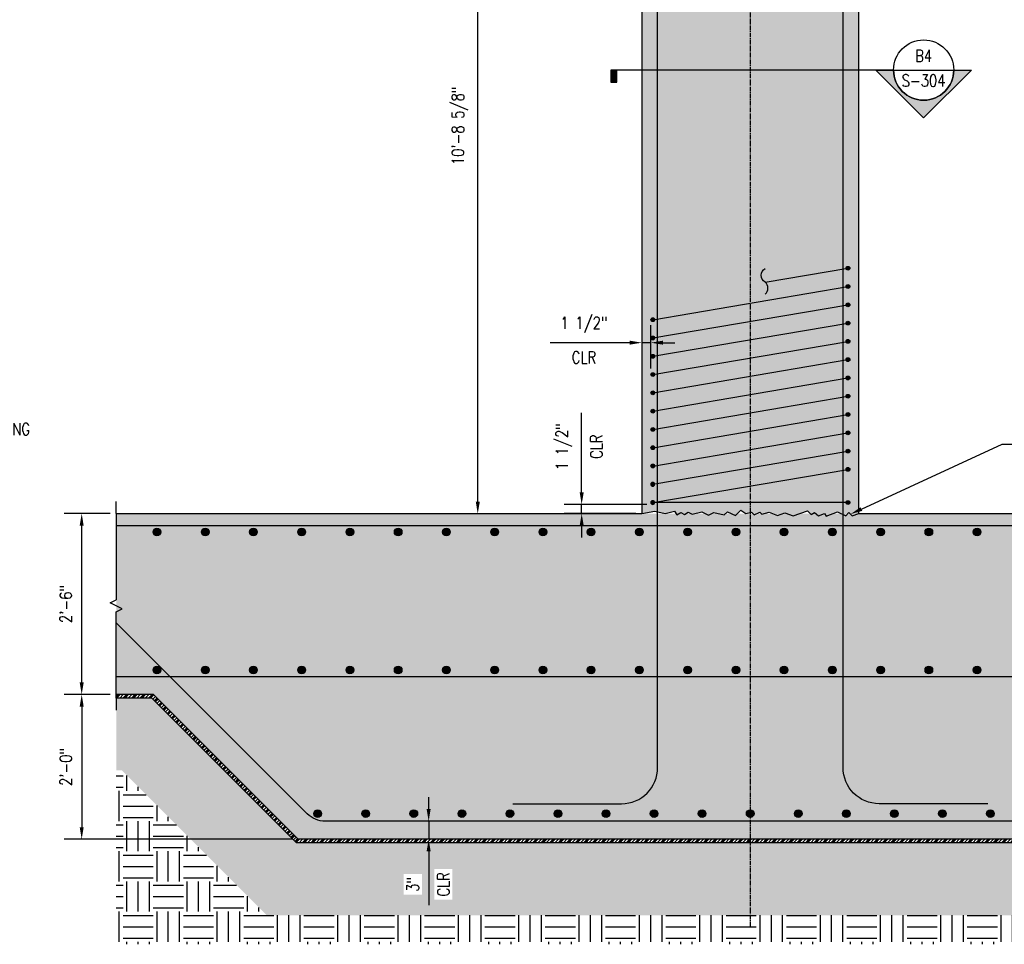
# Model space of a CAD drawing. Header units: inches. Extents: x -2185 to -513, y -77 to 231.
# Tile 6 of 12: x -1367 to -1204, y -77 to 76. Entities that reach past the tile are written whole.
import ezdxf
from ezdxf import colors
from ezdxf.entities.mleader import LeaderData, LeaderLine
from ezdxf.enums import TextEntityAlignment as Align
from ezdxf.math import Vec2, Vec3

# ---------------------------------------------------------------- set-up
doc = ezdxf.new("R2010")
doc.units = ezdxf.units.IN
doc.header["$MEASUREMENT"] = 0
doc.linetypes.add('CENTER2', pattern=[1.125, 0.75, -0.125, 0.125, -0.125])
for name, color, linetype in [('A-DETL', 3, 'Continuous'), ('A-DETL-GENF', 3, 'Continuous'), ('A-DETL-THIN', 1, 'Continuous'), ('A-DETL-WIDE', 5, 'Continuous'), ('A-FLOR', 5, 'Continuous'), ('A-WALL-PATT', 8, 'Continuous'), ('G-ANNO-SYMB', 2, 'Continuous'), ('S-ANNO-DIMS', 1, 'Continuous'), ('S-ANNO-NOTE', 2, 'Continuous'), ('S-COLS', 2, 'Continuous'), ('S-GRID', 1, 'CENTER2')]:
    doc.layers.add(name, color=color, linetype=linetype)
doc.styles.add('Annotative', font='romans.shx', dxfattribs={"width": 0.8, "height": 0.125})
doc.styles.add('Arial', font='romans.shx', dxfattribs={"width": 0.8})
doc.dimstyles.new('Annotative', dxfattribs={"dimscale": 0, "dimtxt": 0.125, "dimasz": 0.125, "dimexe": 0.18, "dimexo": 0.0625, "dimgap": 0.09, "dimtad": 1, "dimdec": 3, "dimzin": 3, "dimdsep": 46, "dimlunit": 4, "dimtxsty": 'Annotative', "dimcen": 0.09, "dimclrt": 2, "dimazin": 2, "dimtfac": 1, "dimtdec": 3, "dimtmove": 0, "dimatfit": 0, "dimfxl": 1, "dimtfill": 1, "dimfrac": 2, "dimtolj": 1, "dimtzin": 0, "dimarcsym": 0})
pattern_1 = [(50, (0, -5.7427), (7.172602, -0.627521), [0.75, -8.25]), (355, (0, -5.743), (-1.387513, 7.52192), [0.6, -6.6]), (100.45144, (0.598, -5.795), (5.78509, 6.8944), [0.6374, -7.01142]), (46.1842, (0, -3.743), (10.672413, -1.65519), [1.125, -12.375]), (96.6356, (0.889, -3.881), (9.34662, 9.741186), [0.9561, -10.51714]), (351.1842, (0, -3.743), (9.34662, 9.74119), [0.9, -9.9]), (21, (1, -4.2427), (5.96907, -4.02619), [0.75, -8.25]), (326, (1, -4.243), (2.433153, 7.2515), [0.6, -6.6]), (71.45144, (1.4974, -4.578), (8.402224, 3.22531), [0.6374, -7.01142]), (37.5, (0, -5.7427), (0.1215986, 3.3289385), [0, -6.52, 0, -6.7, 0, -6.625]), (7.5, (0, -5.7427), (2.630695, 3.944117), [0, -3.82, 0, -6.37, 0, -2.525]), (327.5, (-2.23, -5.7427), (5.3382244, -0.2255487), [0, -2.5, 0, -7.8, 0, -10.35]), (317.5, (-3.23, -5.7427), (5.831862, 1.00105), [0, -3.25, 0, -5.18, 0, -7.35])]

# ---------------------------------------------------------------- blocks, each defined once
blk = doc.blocks.new('Reinforcing Bar Section_USACE - __5-579027-INTERIOR COLUMN SECTION')
at = {"layer": 'A-DETL-GENF'}
blk.add_hatch(color=256, dxfattribs=at).paths.add_polyline_path([(-1208.96, 4.85), (-1208.83, 4.91), (-1208.75, 5.02), (-1208.72, 5.17), (-1208.75, 5.29), (-1208.83, 5.4), (-1208.96, 5.46), (-1209.1, 5.46), (-1209.22, 5.4), (-1209.31, 5.29), (-1209.34, 5.16), (-1209.31, 5.02), (-1209.22, 4.91), (-1209.1, 4.85)])
for radius, start, end in [(0.312, 0, 180), (0.313, 180, 360)]:
    blk.add_arc((-1209.03, 5.16), radius, start, end, dxfattribs=at)
blk = doc.blocks.new('Reinforcing Bar Section_USACE - __5-V7-INTERIOR COLUMN SECTION')
h = blk.add_hatch(color=256)
h.dxf.hatch_style = 1
h.paths.add_polyline_path([(-1177.2, 10.66, 1), (-1177.83, 10.66, 1)])
blk.add_circle((-1177.51, 10.66), 0.312)
blk = doc.blocks.new('_DotBlank')
at = {"color": 0, "linetype": 'ByBlock', "lineweight": -2}
blk.add_line((-0.5, 0), (-1, 0), dxfattribs=at)
blk.add_circle((0, 0), 0.5, dxfattribs=at)
blk = doc.blocks.new('*U12')
at = {"lineweight": -3}
blk.add_hatch(color=256, dxfattribs=at).paths.add_polyline_path([(-3.178, 0), (-3.241, 0), (-3.241, -0.125), (-3.178, -0.125)])
h = blk.add_hatch(color=256, dxfattribs=at)
edge = h.paths.add_edge_path()
edge.add_line((0.312, 0), (0.495, 0))
edge.add_line((0.495, 0), (0, -0.495))
edge.add_line((0, -0.495), (-0.495, 0))
edge.add_line((-0.495, 0), (-0.312, 0))
edge.add_arc((0, 0), 0.312, 180, 360)
at = {"linetype": 'Continuous', "lineweight": -3}
blk.add_line((-0.312, 0), (-3.241, 0), dxfattribs=at)
at = {"lineweight": -3}
for p, q in [((-0.495, 0), (0, -0.495)), ((-0.312, 0), (0.312, 0)), ((0, -0.495), (0.495, 0))]:
    blk.add_line(p, q, dxfattribs=at)
at = {"lineweight": -3, "flags": 128}
blk.add_lwpolyline([(-3.178, 0), (-3.241, 0), (-3.241, -0.125), (-3.178, -0.125), (-3.178, 0)], close=True, dxfattribs=at)
blk.add_lwpolyline([(0.312, 0), (0.495, 0), (0, -0.495), (-0.495, 0), (-0.312, 0, 1), (0.312, 0)], format="xyb", close=True, dxfattribs=at)
blk.add_lwpolyline([(0.312, -0.016), (0.312, -0.016)], dxfattribs=at)
blk.add_lwpolyline([(0.312, -0.016), (0.312, -0.016)], dxfattribs=at)
at = {"lineweight": -3}
blk.add_circle((0, 0), 0.312, dxfattribs=at)
at = {"linetype": 'Continuous', "lineweight": -3, "style": 'Arial'}
blk.add_attdef('X#', text='', height=0.0938, dxfattribs=at).set_placement((0, 0.047), align=Align.BOTTOM_CENTER)
blk.add_attdef('X-###', text='', height=0.0938, dxfattribs=at).set_placement((0, -0.047), align=Align.TOP_CENTER)
blk = doc.blocks.new('*D45')
at = {"layer": 'Defpoints', "color": 0, "transparency": 16777216}
for p in [(-1356.86, -5.37), (-1351.12, -5.37), (-1351.12, -35.37)]:
    blk.add_point(p, dxfattribs=at)
at = {"layer": 'S-ANNO-DIMS', "color": 0, "lineweight": -2, "transparency": 16777216}
for p, q in [((-1352.12, -5.37), (-1359.74, -5.37)), ((-1356.86, -33.37), (-1356.86, -7.37)), ((-1352.12, -35.37), (-1359.74, -35.37))]:
    blk.add_line(p, q, dxfattribs=at)
at = {"layer": 'S-ANNO-DIMS', "color": 0, "transparency": 16777216}
for points in [[(-1357.19, -7.37), (-1356.53, -7.37), (-1356.86, -5.37)], [(-1357.19, -33.37), (-1356.53, -33.37), (-1356.86, -35.37)]]:
    blk.add_solid(points, dxfattribs=at)
at = {"layer": 'S-ANNO-DIMS', "color": 2, "lineweight": -3, "transparency": 16777216, "insert": (-1359.49, -20.37), "char_height": 2, "attachment_point": 5, "rotation": 90, "style": 'Annotative', "bg_fill": 3, "box_fill_scale": 1.25, "bg_fill_color": 256, "bg_fill_true_color": 13158600, "bg_fill_transparency": 0}
blk.add_mtext('\\A1;2\'-6"', dxfattribs=at)
blk = doc.blocks.new('Reinforcing Bar Section_USACE - __10')
h = blk.add_hatch(color=256)
h.dxf.hatch_style = 1
h.paths.add_polyline_path([(0.635, 0, 1), (-0.635, 0, 1)])
blk.add_circle((0, 0), 0.635)
blk = doc.blocks.new('*U40')
at = {"layer": 'A-DETL-GENF', "lineweight": -3}
for p in [(0, 11.4375), (0, -11.4375)]:
    blk.add_blockref('Reinforcing Bar Section_USACE - __10', p, dxfattribs=at)
blk = doc.blocks.new('*U41')
at = {"color": 0, "linetype": 'ByBlock', "lineweight": -2, "transparency": 16777216}
for p in [(0, 0), (8, 0), (16, 0), (24, 0), (32, 0), (40, 0), (48, 0), (56, 0), (64, 0), (72, 0), (80, 0), (88, 0), (96, 0), (104, 0), (112, 0), (120, 0), (128, 0), (136, 0), (144, 0), (152, 0), (160, 0), (168, 0), (176, 0), (184, 0), (192, 0), (200, 0), (208, 0), (216, 0), (224, 0), (232, 0), (240, 0)]:
    blk.add_blockref('*U40', p, dxfattribs=at)
blk = doc.blocks.new('*U25')
for p, q in [((0.5, 1), (-0.5, -1)), ((1, 0), (0.5, 1)), ((-15.3, 0), (-17.3, 0)), ((-15.3, 0), (-1, 0)), ((-0.5, -1), (-1, 0)), ((15.3, 0), (1, 0)), ((15.3, 0), (17.3, 0))]:
    blk.add_line(p, q)
blk = doc.blocks.new('*D48')
at = {"layer": 'Defpoints', "color": 0, "transparency": 16777216}
for p in [(-1291.18, 123.21), (-1263.98, 123.21), (-1263.98, -5.41)]:
    blk.add_point(p, dxfattribs=at)
at = {"layer": 'S-ANNO-DIMS', "color": 0, "lineweight": -2, "transparency": 16777216}
for p, q in [((-1264.98, 123.21), (-1294.06, 123.21)), ((-1291.18, -3.41), (-1291.18, 121.21))]:
    blk.add_line(p, q, dxfattribs=at)
at = {"layer": 'S-ANNO-DIMS', "color": 0, "transparency": 16777216}
for points in [[(-1291.51, 121.21), (-1290.84, 121.21), (-1291.18, 123.21)], [(-1291.51, -3.41), (-1290.84, -3.41), (-1291.18, -5.41)]]:
    blk.add_solid(points, dxfattribs=at)
at = {"layer": 'S-ANNO-DIMS', "color": 2, "transparency": 16777216, "insert": (-1294.14, 58.9), "char_height": 2, "attachment_point": 5, "rotation": 90, "style": 'Annotative', "bg_fill": 3, "box_fill_scale": 1.25, "bg_fill_color": 256, "bg_fill_true_color": 13158600, "bg_fill_transparency": 0}
blk.add_mtext('\\A1;10\'-8 5/8"', dxfattribs=at)
blk = doc.blocks.new('*D57')
at = {"layer": 'Defpoints', "color": 0, "transparency": 16777216}
for p in [(-1351.12, -35.37), (-1356.86, -59.37), (-1320.98, -59.37)]:
    blk.add_point(p, dxfattribs=at)
at = {"layer": 'S-ANNO-DIMS', "color": 0, "lineweight": -2, "transparency": 16777216}
for p, q in [((-1352.12, -35.37), (-1359.74, -35.37)), ((-1356.86, -37.37), (-1356.86, -57.37)), ((-1321.98, -59.37), (-1359.74, -59.37))]:
    blk.add_line(p, q, dxfattribs=at)
at = {"layer": 'S-ANNO-DIMS', "color": 0, "transparency": 16777216}
for points in [[(-1357.19, -37.37), (-1356.53, -37.37), (-1356.86, -35.37)], [(-1357.19, -57.37), (-1356.53, -57.37), (-1356.86, -59.37)]]:
    blk.add_solid(points, dxfattribs=at)
at = {"layer": 'S-ANNO-DIMS', "color": 2, "transparency": 16777216, "insert": (-1359.49, -47.37), "char_height": 2, "attachment_point": 5, "rotation": 90, "style": 'Annotative', "bg_fill": 3, "box_fill_scale": 1.25, "bg_fill_color": 256, "bg_fill_true_color": 13158600, "bg_fill_transparency": 0}
blk.add_mtext('\\A1;2\'-0"', dxfattribs=at)
blk = doc.blocks.new('*D58')
at = {"layer": 'Defpoints', "color": 0, "transparency": 16777216}
for p in [(-1296.91, -56.37), (-1299.32, -59.37), (-1296.91, -59.37)]:
    blk.add_point(p, dxfattribs=at)
at = {"layer": 'S-ANNO-DIMS', "color": 0, "lineweight": -2, "transparency": 16777216}
for p, q in [((-1299.32, -54.37), (-1299.32, -52.37)), ((-1299.32, -56.37), (-1299.32, -59.37)), ((-1299.32, -61.37), (-1299.32, -70.29))]:
    blk.add_line(p, q, dxfattribs=at)
at = {"layer": 'S-ANNO-DIMS', "color": 0, "transparency": 16777216}
for points in [[(-1299.66, -54.37), (-1298.99, -54.37), (-1299.32, -56.37)], [(-1299.66, -61.37), (-1298.99, -61.37), (-1299.32, -59.37)]]:
    blk.add_solid(points, dxfattribs=at)
at = {"layer": 'S-ANNO-DIMS', "color": 2, "transparency": 16777216, "char_height": 2, "attachment_point": 5, "rotation": 90, "style": 'Annotative', "bg_fill": 3, "box_fill_scale": 1.25, "bg_fill_color": 256, "bg_fill_true_color": 13158600, "bg_fill_transparency": 0}
for s, insert in [('\\A1;3"', (-1301.95, -66.83)), ('\\A1;CLR', (-1296.88, -66.83))]:
    blk.add_mtext(s, dxfattribs=dict(at, insert=insert))
blk = doc.blocks.new('*D66')
at = {"layer": 'Defpoints', "color": 0, "transparency": 16777216}
for p in [(-1263.98, 22.95), (-1263.98, 17.66), (-1262.48, 17.66)]:
    blk.add_point(p, dxfattribs=at)
at = {"layer": 'S-ANNO-DIMS', "color": 0, "lineweight": -2, "transparency": 16777216}
for p, q in [((-1262.48, 18.66), (-1262.48, 25.83)), ((-1265.98, 22.95), (-1279.16, 22.95)), ((-1262.48, 22.95), (-1263.98, 22.95)), ((-1260.48, 22.95), (-1258.48, 22.95))]:
    blk.add_line(p, q, dxfattribs=at)
at = {"layer": 'S-ANNO-DIMS', "color": 0, "transparency": 16777216}
for points in [[(-1265.98, 23.28), (-1265.98, 22.62), (-1263.98, 22.95)], [(-1260.48, 23.28), (-1260.48, 22.62), (-1262.48, 22.95)]]:
    blk.add_solid(points, dxfattribs=at)
at = {"layer": 'S-ANNO-DIMS', "color": 2, "transparency": 16777216, "insert": (-1273.57, 25.91), "char_height": 2, "attachment_point": 5, "style": 'Annotative', "bg_fill": 3, "box_fill_scale": 1.25, "bg_fill_color": 256, "bg_fill_true_color": 13158600, "bg_fill_transparency": 0}
blk.add_mtext('\\A1;1 1/2"', dxfattribs=at)
at = {"layer": 'S-ANNO-DIMS', "color": 2, "transparency": 16777216, "insert": (-1273.57, 20.51), "char_height": 2, "attachment_point": 5, "style": 'Annotative', "bg_fill": 3, "box_fill_scale": 1.25, "bg_fill_color": 256, "bg_fill_true_color": 13158600, "bg_fill_transparency": 0}
blk.add_mtext('\\A1;CLR', dxfattribs=at)
blk = doc.blocks.new('*U30')
at = {"layer": 'A-DETL-GENF', "lineweight": -3}
blk.add_blockref('Reinforcing Bar Section_USACE - __10', (0, 0), dxfattribs=at)
blk = doc.blocks.new('*U31')
at = {"color": 0, "linetype": 'ByBlock', "lineweight": -2, "transparency": 16777216}
for p in [(0, 0), (7.96875, 0), (15.9375, 0), (23.90625, 0), (31.875, 0), (39.84375, 0), (47.8125, 0), (55.78125, 0), (63.75, 0), (71.71875, 0), (79.6875, 0), (87.65625, 0), (95.625, 0), (103.59375, 0), (111.5625, 0), (119.53125, 0), (127.5, 0), (135.46875, 0)]:
    blk.add_blockref('*U30', p, dxfattribs=at)
blk = doc.blocks.new('*D69')
at = {"layer": 'Defpoints', "color": 0, "transparency": 16777216}
for p in [(-1273.95, -3.87), (-1262.16, -3.87), (-1263.98, -5.37)]:
    blk.add_point(p, dxfattribs=at)
at = {"layer": 'S-ANNO-DIMS', "color": 0, "lineweight": -2, "transparency": 16777216}
for p, q in [((-1273.95, -1.87), (-1273.95, 11.32)), ((-1263.16, -3.87), (-1276.83, -3.87)), ((-1273.95, -5.37), (-1273.95, -3.87)), ((-1264.98, -5.37), (-1276.83, -5.37)), ((-1273.95, -7.37), (-1273.95, -9.37))]:
    blk.add_line(p, q, dxfattribs=at)
at = {"layer": 'S-ANNO-DIMS', "color": 0, "transparency": 16777216}
for points in [[(-1274.28, -1.87), (-1273.61, -1.87), (-1273.95, -3.87)], [(-1274.28, -7.37), (-1273.61, -7.37), (-1273.95, -5.37)]]:
    blk.add_solid(points, dxfattribs=at)
at = {"layer": 'S-ANNO-DIMS', "color": 2, "transparency": 16777216, "insert": (-1276.91, 5.72), "char_height": 2, "attachment_point": 5, "rotation": 90, "style": 'Annotative', "bg_fill": 3, "box_fill_scale": 1.25, "bg_fill_color": 256, "bg_fill_true_color": 13158600, "bg_fill_transparency": 0}
blk.add_mtext('\\A1;1 1/2"', dxfattribs=at)
at = {"layer": 'S-ANNO-DIMS', "color": 2, "transparency": 16777216, "insert": (-1271.51, 5.72), "char_height": 2, "attachment_point": 5, "rotation": 90, "style": 'Annotative', "bg_fill": 3, "box_fill_scale": 1.25, "bg_fill_color": 256, "bg_fill_true_color": 13158600, "bg_fill_transparency": 0}
blk.add_mtext('\\A1;CLR', dxfattribs=at)

msp = doc.modelspace()

# ---------------------------------------------------------------- hatches: boundary and pattern name
at = {"layer": 'A-DETL-THIN'}
h = msp.add_hatch(dxfattribs=at)
h.set_pattern_fill('PLASTI', color=256, scale=4, angle=45)
h.set_pattern_definition([(45, (0, -5.7427), (-0.7071068, 0.7071068), []), (45, (-0.0884, -5.6543), (-0.7071068, 0.7071068), []), (45, (-0.1768, -5.5659), (-0.7071068, 0.7071068), []), (45, (-0.4419, -5.3007), (-0.7071068, 0.7071068), [])])
h.paths.add_polyline_path([(-1098.679, -35.9582), (-1098.679, -35.3677), (-1146.9761, -35.3677), (-1170.9761, -59.3677), (-1320.9761, -59.3677), (-1344.9761, -35.3677), (-1351.1203, -35.3677), (-1351.1203, -35.9582), (-1345.2207, -35.9582), (-1321.2207, -59.9582), (-1170.7315, -59.9582), (-1146.7315, -35.9582)])
at = {"layer": 'A-WALL-PATT', "lineweight": -3}
h = msp.add_hatch(dxfattribs=at)
h.set_pattern_fill('AR-CONC', color=8, style=0)
h.set_pattern_definition(pattern_1)
h.paths.add_polyline_path([(-1161.9761, 168.1334), (-1185.9761, 167.6349), (-1227.9761, 123.2089), (-1227.9761, -5.3677), (-1229.1076, -5.7349), (-1229.6379, -5.2046), (-1230.1683, -5.7349), (-1231.5277, -5.101), (-1233.4071, -5.785), (-1233.6939, -5.3754), (-1234.6908, -5.7383), (-1235.3589, -5.1777), (-1235.8873, -5.5476), (-1236.5235, -4.9114), (-1238.8727, -5.7664), (-1240.2823, -5.2534), (-1241.4569, -5.6809), (-1242.8664, -5.1679), (-1244.0738, -5.4914), (-1244.4274, -5.1378), (-1245.3337, -5.5605), (-1245.7776, -5.1166), (-1246.7435, -5.3754), (-1247.5312, -4.8238), (-1248.4151, -5.7077), (-1249.7746, -5.0738), (-1250.3049, -5.6041), (-1252.0093, -5.2074), (-1252.9157, -5.63), (-1254.0485, -5.1017), (-1255.6156, -5.4924), (-1256.2651, -5.1174), (-1256.8795, -5.5476), (-1257.529, -5.1726), (-1258.1434, -5.6028), (-1258.5735, -4.9884), (-1260.1256, -5.3754), (-1261.8042, -4.9847), (-1263.9761, -5.3677), (-1263.9761, 123.2089), (-1305.9109, 165.1437), (-1329.9761, 164.6438), (-1341.8145, 176.4822), (-1351.3196, 176.2867), (-1351.7151, 188.7789), (-1350.7314, 189.3103), (-1352.7621, 190.2466), (-1351.7784, 190.7779), (-1351.984, 197.2728), (-1099.1377, 202.4725), (-1099.0038, 195.9605), (-1099.9933, 195.44), (-1097.9731, 194.4813), (-1098.9627, 193.9609), (-1098.7054, 181.4501), (-1150.1743, 180.3811)])
h.paths.add_polyline_path([(-1330.4287, 169.5801), (-1325.7362, 170.9407), (-1327.4999, 177.0235), (-1332.1923, 175.663)], flags=24)
h = msp.add_hatch(dxfattribs=at)
h.set_pattern_fill('AR-CONC', color=8, style=0)
h.set_pattern_definition(pattern_1)
h.paths.add_polyline_path([(-1098.679, -5.3677), (-1351.1203, -5.3677), (-1351.1203, -35.3677), (-1344.9761, -35.3677), (-1320.9761, -59.3677), (-1170.9761, -59.3677), (-1146.9761, -35.3677), (-1098.679, -35.3677)])
h = msp.add_hatch(dxfattribs=at)
h.set_pattern_fill('GRAVEL', color=8, scale=4, style=0)
h.set_pattern_definition([(228.012788, (2.88, -1.74267), (-32, -36), [0.538144, -53.276352]), (184.96974, (2.52, -2.14267), (48, 4), [0.923472, -91.423699]), (132.510447, (1.6, -2.22267), (40, -44), [0.651152, -64.46413]), (267.273689, (0.04, -3.22267), (4, 80), [0.840952, -83.254232]), (292.833654, (0, -4.06267), (-20, 48), [0.82462, -81.637493]), (357.273689, (0.32, -4.82267), (-80, 4), [0.840952, -83.254232]), (37.69424, (1.16, -4.86267), (-52, -40), [1.112116, -110.099394]), (72.255328, (2.04, -4.18267), (28, 88), [1.049952, -103.945286]), (121.429566, (2.36, -3.18267), (-32, 52), [0.8438, -83.536292]), (175.236358, (1.92, -2.46267), (44, -4), [0.963328, -47.20305]), (222.397438, (0.96, -2.38267), (-48, -44), [1.245792, -123.3335]), (138.814075, (4, -3.26267), (-28, 24), [0.425204, -42.095379]), (171.469234, (3.68, -2.98267), (52, -8), [0.808948, -80.086046]), (225, (2.88, -2.8627), (-4e-16, -4), [0.565684, -5.09117]), (203.19859, (2.6, -2.38267), (20, 8), [0.304632, -30.15846]), (291.80141, (2.32, -2.5027), (-4, 12), [0.430812, -21.109847]), (30.963757, (2.48, -2.90267), (12, 8), [0.699716, -22.624092]), (161.56505, (3.08, -2.5427), (8, -4), [0.505964, -12.143147]), (16.38954, (0, -2.50267), (40, 12), [0.7088, -70.171381]), (70.346176, (0.68, -2.30267), (-16, -44), [0.594644, -58.869631]), (293.19859, (3.08, -1.74267), (-8, 20), [0.60926, -29.853832]), (343.61046, (3.32, -2.30267), (-40, 12), [0.7088, -70.171381]), (339.443955, (0, -4.98267), (-20, 8), [0.68352, -33.492495]), (294.77514, (0.64, -5.22267), (-20, 44), [0.572712, -56.698572]), (66.80141, (3.12, -5.74267), (8, 20), [0.60926, -29.853832]), (17.354025, (3.36, -5.18267), (-52, -16), [0.670524, -66.381694]), (69.443955, (1.16, -5.74267), (-8, -20), [0.34176, -33.834255]), (101.30993, (2.88, -5.7427), (-4, 16), [0.20396, -20.192118]), (165.96376, (2.84, -5.5427), (12, -4), [0.82462, -15.667803]), (186.009006, (2.04, -5.34267), (40, 4), [0.7642, -75.655693]), (303.69007, (2.48, -3.2627), (-4, 8), [0.576888, -13.845317]), (353.157227, (2.8, -3.74267), (68, -8), [1.007176, -99.71025]), (60.945396, (3.8, -3.86267), (-16, -28), [0.411824, -40.770697]), (90, (4, -3.5027), (-4, 4), [0.24, -3.76]), (120.256437, (1.96, -5.22267), (16, -28), [0.555696, -55.01408]), (48.012788, (1.68, -4.74267), (32, 36), [1.076288, -52.738208]), (0, (2.4, -3.9427), (4, 4), [1.04, -2.96]), (325.304846, (3.44, -3.94267), (40, -28), [0.632456, -62.613097]), (254.054604, (3.96, -4.30267), (-4, -16), [0.582408, -28.538032]), (207.645975, (3.8, -4.86267), (-76, -40), [0.94826, -93.877897]), (175.426079, (2.96, -5.30267), (-52, 4), [1.003196, -99.316294])])
h.paths.add_polyline_path([(-1321.2207, -59.9582), (-1345.2207, -35.9582), (-1351.1203, -35.9582), (-1351.1203, -37.9582), (-1351.1203, -47.9582), (-1350.1913, -47.9582), (-1326.1913, -71.9582), (-1165.7609, -71.9582), (-1141.7609, -47.9582), (-1098.679, -47.9582), (-1098.679, -37.9582), (-1098.679, -35.9582), (-1146.7315, -35.9582), (-1170.7315, -59.9582)])
h = msp.add_hatch(dxfattribs=at)
h.set_pattern_fill('EARTH', color=8, scale=20, style=0)
h.set_pattern_definition([(0, (0, -5.7427), (5, 5), [5, -5]), (0, (0, -3.8677), (5, 5), [5, -5]), (0, (0, -1.9927), (5, 5), [5, -5]), (90, (0.625, -1.3677), (-5, 5), [5, -5]), (90, (2.5, -1.3677), (-5, 5), [5, -5]), (90, (4.375, -1.3677), (-5, 5), [5, -5])])
h.paths.add_polyline_path([(-1098.679, -76.7741), (-1098.679, -47.9582), (-1141.7609, -47.9582), (-1157.785, -63.9823), (-1156.8797, -64.471), (-1157.97, -64.1673), (-1165.7609, -71.9582), (-1326.1913, -71.9582), (-1350.1913, -47.9582), (-1351.1203, -47.9582), (-1351.1203, -76.7741)])

# ---------------------------------------------------------------- linework, layer by layer
at = {"layer": 'A-DETL', "lineweight": -3}
for p, q in [((-1243.5141, 32.9576), (-1229.7886, 35.2906)), ((-1262.1636, 26.7573), (-1229.7886, 32.2594)), ((-1262.1636, 23.7261), (-1229.7886, 29.2281)), ((-1262.1636, 20.6948), (-1229.7886, 26.1969)), ((-1262.1636, 17.6636), (-1229.7886, 23.1656)), ((-1262.1636, 14.6323), (-1229.7886, 20.1344)), ((-1262.1636, 11.6011), (-1229.7886, 17.1031)), ((-1262.1636, 8.5698), (-1229.7886, 14.0719)), ((-1262.1636, 5.5386), (-1229.7886, 11.0406)), ((-1262.1636, 2.5073), (-1229.7886, 8.0094)), ((-1262.1636, -0.5239), (-1229.7886, 4.946)), ((-1262.1636, -3.5552), (-1229.7886, 1.9147)), ((-1229.7886, -3.5552), (-1262.1636, -3.5552))]:
    msp.add_line(p, q, dxfattribs=at)
msp.add_lwpolyline([(-1243.5141, 30.9889, 0.44469329), (-1243.5141, 32.9889, -0.60352966), (-1243.5141, 35.2389)], format="xyb", dxfattribs=at)
msp.add_lwpolyline([(-1263.9761, -5.3677), (-1261.8042, -4.9847), (-1260.1256, -5.3754), (-1258.5735, -4.9884), (-1258.1434, -5.6028), (-1257.529, -5.1726), (-1256.8795, -5.5476), (-1256.2651, -5.1174), (-1255.6156, -5.4924), (-1254.0485, -5.1017), (-1252.9157, -5.63), (-1252.0093, -5.2074), (-1250.3049, -5.6041), (-1249.7746, -5.0738), (-1248.4151, -5.7077), (-1247.5312, -4.8238), (-1246.7435, -5.3754), (-1245.7776, -5.1166), (-1245.3337, -5.5605), (-1244.4274, -5.1378), (-1244.0738, -5.4914), (-1242.8664, -5.1679), (-1241.4569, -5.6809), (-1240.2823, -5.2534), (-1238.8727, -5.7664), (-1236.5235, -4.9114), (-1235.8873, -5.5476), (-1235.3589, -5.1777), (-1234.6908, -5.7383), (-1233.6939, -5.3754), (-1233.4071, -5.785), (-1231.5277, -5.101), (-1230.1683, -5.7349), (-1229.6379, -5.2046), (-1229.1076, -5.7349), (-1227.9761, -5.3677)], dxfattribs=at)
at = {"layer": 'A-DETL-WIDE', "lineweight": -3}
for points in [[(-1285.3498, -53.4707), (-1267.3511, -53.4707, 0.41421356), (-1261.3511, -47.4707), (-1261.3511, 189.7699, 0.37765426), (-1267.3032, 195.0134), (-1285.3032, 195.0134)], [(-1206.6024, -53.4707), (-1224.6011, -53.4707, -0.41421356), (-1230.6011, -47.4707), (-1230.6011, 190.647, -0.37765426), (-1224.649, 195.8906), (-1206.649, 195.8906)]]:
    msp.add_lwpolyline(points, format="xyb", dxfattribs=at)
at = {"layer": 'A-FLOR', "lineweight": -3}
msp.add_lwpolyline([(-1227.9761, -5.3677), (-1098.679, -5.3677)], dxfattribs=at)
at = {"layer": 'S-COLS', "lineweight": -3}
for p, q in [((-1263.9761, 123.2089), (-1263.9761, -5.3677)), ((-1227.9761, -5.3677), (-1227.9761, 123.2089))]:
    msp.add_line(p, q, dxfattribs=at)
at = {"layer": 'S-GRID', "lineweight": -3}
msp.add_line((-1245.9761, -73.7994), (-1245.9761, 224.6749), dxfattribs=at)

# ---------------------------------------------------------------- block references
msp.add_blockref('*U41', (-1344.3784, -19.8677))
at = {"layer": 'A-DETL-GENF', "lineweight": -3}
for name, p in [('Reinforcing Bar Section_USACE - __5-V7-INTERIOR COLUMN SECTION', (-52.2758, 24.6326)), ('Reinforcing Bar Section_USACE - __5-V7-INTERIOR COLUMN SECTION', (-52.2758, 21.6014)), ('Reinforcing Bar Section_USACE - __5-V7-INTERIOR COLUMN SECTION', (-52.2758, 18.5701)), ('Reinforcing Bar Section_USACE - __5-V7-INTERIOR COLUMN SECTION', (-84.6508, 16.0993)), ('Reinforcing Bar Section_USACE - __5-V7-INTERIOR COLUMN SECTION', (-52.2758, 15.5389)), ('Reinforcing Bar Section_USACE - __5-V7-INTERIOR COLUMN SECTION', (-84.6508, 13.068)), ('Reinforcing Bar Section_USACE - __5-V7-INTERIOR COLUMN SECTION', (-52.2758, 12.5076)), ('Reinforcing Bar Section_USACE - __5-V7-INTERIOR COLUMN SECTION', (-84.6508, 10.0368)), ('Reinforcing Bar Section_USACE - __5-V7-INTERIOR COLUMN SECTION', (-52.2758, 9.4764)), ('Reinforcing Bar Section_USACE - __5-V7-INTERIOR COLUMN SECTION', (-84.6508, 7.0055)), ('Reinforcing Bar Section_USACE - __5-V7-INTERIOR COLUMN SECTION', (-52.2758, 6.4451)), ('Reinforcing Bar Section_USACE - __5-V7-INTERIOR COLUMN SECTION', (-84.6508, 3.9743)), ('Reinforcing Bar Section_USACE - __5-V7-INTERIOR COLUMN SECTION', (-52.2758, 3.4139)), ('Reinforcing Bar Section_USACE - __5-V7-INTERIOR COLUMN SECTION', (-84.6508, 0.943)), ('Reinforcing Bar Section_USACE - __5-V7-INTERIOR COLUMN SECTION', (-52.2758, 0.3826)), ('Reinforcing Bar Section_USACE - __5-V7-INTERIOR COLUMN SECTION', (-84.6508, -2.0882)), ('Reinforcing Bar Section_USACE - __5-V7-INTERIOR COLUMN SECTION', (-52.2758, -2.6486)), ('Reinforcing Bar Section_USACE - __5-V7-INTERIOR COLUMN SECTION', (-84.6508, -5.1195)), ('Reinforcing Bar Section_USACE - __5-V7-INTERIOR COLUMN SECTION', (-52.2758, -5.6799)), ('Reinforcing Bar Section_USACE - __5-V7-INTERIOR COLUMN SECTION', (-84.6508, -8.1507)), ('Reinforcing Bar Section_USACE - __5-V7-INTERIOR COLUMN SECTION', (-52.2758, -8.7111)), ('Reinforcing Bar Section_USACE - __5-579027-INTERIOR COLUMN SECTION', (-53.1345, -5.6799)), ('Reinforcing Bar Section_USACE - __5-579027-INTERIOR COLUMN SECTION', (-53.1345, -8.7111)), ('Reinforcing Bar Section_USACE - __5-V7-INTERIOR COLUMN SECTION', (-52.2758, -14.2132))]:
    msp.add_blockref(name, p, dxfattribs=at)
at = {"layer": 'G-ANNO-SYMB', "lineweight": -3}
ref = msp.add_blockref('*U12', (-1217.2427, 68.1428), dxfattribs=dict(at, xscale=16, yscale=16, zscale=16))
ref.add_attrib('X-###', 'S-304', dxfattribs={"layer": '0', "color": 1, "linetype": 'Continuous', "lineweight": -2, "height": 2, "style": 'Arial', "width": 0.8}).set_placement((-1217.2427, 67.3928), align=Align.TOP_CENTER)
ref.add_attrib('X#', 'B4', dxfattribs={"layer": '0', "color": 1, "linetype": 'Continuous', "lineweight": -2, "height": 2, "style": 'Arial', "width": 0.8}).set_placement((-1217.2427, 68.8928), align=Align.BOTTOM_CENTER)

# ---------------------------------------------------------------- leaders
at = {"layer": 'S-ANNO-NOTE', "lineweight": -3}
ml = msp.add_multileader_mtext('Standard', dxfattribs=at)
ml.set_content('#10 VERT @ 8" OC', color=256, style='Annotative')
ml.set_leader_properties(color=1, linetype='ByLayer', lineweight=-1)
ml.build(insert=Vec2(0, 0))
ml.multileader.update_dxf_attribs({"text_right_attachment_type": 3, "dogleg_length": 0.125, "arrow_head_size": 2, "scale": 16})
ctx = ml.context
ctx.base_point, ctx.scale, ctx.char_height, ctx.arrow_head_size, ctx.landing_gap_size, ctx.plane_origin = Vec3(-1562.7988, 72.8922), 16, 2, 2, 1.44, Vec3(-1510.7017, 72.8042)
ctx.right_attachment = 3
notes = []
notes.append((ctx, [(0, (1, 1, 0), (-1533.7664, 72.5113), (-1, 0), 2, [(1, [(-1494.1088, 64.2515), (-1511.3584, 63.3285)], 0, [])])]))
ctx.mtext.insert, ctx.mtext.width, ctx.mtext.defined_height, ctx.mtext.flow_direction = Vec3(-1561.3588, 74.2255), 36.61582, 4.6939, 5
ml = msp.add_multileader_mtext('Standard', dxfattribs=at)
ml.set_content('#7 HORIZ @ 10" OC', color=256, style='Annotative')
ml.set_leader_properties(color=1, linetype='ByLayer', lineweight=-1)
ml.set_arrow_properties(name='DOTBLANK')
ml.build(insert=Vec2(0, 0))
ml.multileader.update_dxf_attribs({"text_right_attachment_type": 3, "dogleg_length": 0.125, "arrow_head_size": 2, "scale": 16})
ctx = ml.context
ctx.base_point, ctx.scale, ctx.char_height, ctx.arrow_head_size, ctx.landing_gap_size, ctx.plane_origin = Vec3(-1562.7988, 59.7849), 16, 2, 2, 1.44, Vec3(-1510.7017, 53.0772)
ctx.right_attachment = 3
notes.append((ctx, [(0, (1, 1, 0), (-1532.3188, 59.4039), (-1, 0), 2, [(1, [(-1494.8934, 49.9448), (-1510.2684, 49.9445)], 0, [])])]))
ctx.mtext.insert, ctx.mtext.width, ctx.mtext.flow_direction = Vec3(-1561.3588, 61.1182), 55.443737, 5
ml = msp.add_multileader_mtext('Standard', dxfattribs=at)
ml.set_content('\\pxt3.2,6.4,9.6,12.8,16,19.2,22.4,25.6,28.8,32,35.2,38.4,41.6,44.8,48,51.2,54.4,57.6,60.8,64,67.2,70.4,73.6,76.8,80,83.2,86.4,89.6,92.8,96,99.2,102.4;{\\C256;SEE PLAN S-102 FOR FLOOR SLAB REINFORCING }', color=256, style='Annotative')
ml.set_leader_properties(color=1, linetype='ByLayer', lineweight=-1)
ml.build(insert=Vec2(0, 0))
ml.multileader.update_dxf_attribs({"text_right_attachment_type": 3, "dogleg_length": 0.125, "arrow_head_size": 2, "scale": 16})
ctx = ml.context
ctx.base_point, ctx.scale, ctx.char_height, ctx.arrow_head_size, ctx.landing_gap_size, ctx.plane_origin = Vec3(-1420.2038, 8.635), 16, 2, 2, 1.44, Vec3(-1439.5526, -5.5758)
ctx.right_attachment = 3
notes.append((ctx, [(0, (1, 1, 0), (-1422.2038, 8.635), (1, 0), 2, [(1, [(-1441.7053, -32.3677), (-1441.5113, -7.3677)], 0, [])])]))
ctx.mtext.insert, ctx.mtext.width, ctx.mtext.defined_height, ctx.mtext.flow_direction = Vec3(-1418.7638, 9.635), 34.61305, 4.6939, 5
ml = msp.add_multileader_mtext('Standard', dxfattribs=at)
ml.set_content('\\pxt3.2,6.4,9.6,12.8,16,19.2,22.4,25.6,28.8,32,35.2,38.4,41.6,44.8,48,51.2,54.4,57.6,60.8,64,67.2,70.4,73.6,76.8,80,83.2,86.4,89.6,92.8,96,99.2,102.4;{\\C256;CONSTRUCTION JOINT}', color=256, style='Annotative')
ml.set_leader_properties(color=1, linetype='ByLayer', lineweight=-1)
ml.build(insert=Vec2(0, 0))
ml.multileader.update_dxf_attribs({"text_right_attachment_type": 3, "dogleg_length": 0.125, "arrow_head_size": 2, "scale": 16})
ctx = ml.context
ctx.base_point, ctx.scale, ctx.char_height, ctx.arrow_head_size, ctx.landing_gap_size, ctx.plane_origin = Vec3(-1202.2144, 6.1519), 16, 2, 2, 1.44, Vec3(-1233.9258, -0.5864)
ctx.right_attachment = 3
notes.append((ctx, [(0, (1, 1, 0), (-1204.2144, 6.1519), (1, 0), 2, [(0, [(-1229.3728, -5.4697)], 0, [])])]))
ctx.mtext.insert, ctx.mtext.width, ctx.mtext.defined_height, ctx.mtext.flow_direction = Vec3(-1200.7744, 7.1519), 27.369518, 4.6939, 5
ml = msp.add_multileader_mtext('Standard', dxfattribs=at)
ml.set_content('\\pxt3.2,6.4,9.6,12.8,16,19.2,22.4,25.6,28.8,32,35.2,38.4,41.6,44.8,48,51.2,54.4,57.6,60.8,64,67.2,70.4,73.6,76.8,80,83.2,86.4,89.6,92.8,96,99.2,102.4;{\\C256;STANDARD 90 DEGREE HOOK}', color=256, style='Annotative')
ml.set_leader_properties(color=1, linetype='ByLayer', lineweight=-1)
ml.build(insert=Vec2(0, 0))
ml.multileader.update_dxf_attribs({"text_right_attachment_type": 3, "dogleg_length": 0.125, "arrow_head_size": 2, "scale": 16})
ctx = ml.context
ctx.base_point, ctx.scale, ctx.char_height, ctx.arrow_head_size, ctx.landing_gap_size, ctx.plane_origin = Vec3(-1480.7979, -51.6316), 16, 2, 2, 1.44, Vec3(-1511.9682, 1.6311)
ctx.right_attachment = 3
notes.append((ctx, [(0, (1, 1, 0), (-1482.7979, -51.6316), (1, 0), 2, [(1, [(-1511.2059, -21.4397), (-1488.1088, -31.455)], 0, [])])]))
ctx.mtext.insert, ctx.mtext.width, ctx.mtext.defined_height, ctx.mtext.flow_direction = Vec3(-1479.3579, -50.6316), 19.445359, 4.6939, 5
for ctx, leaders in notes:
    for number, flags, end, landing, length, lines in leaders:
        leader = LeaderData()
        leader.index, (leader.has_last_leader_line, leader.has_dogleg_vector, leader.attachment_direction) = number, flags
        leader.last_leader_point, leader.dogleg_vector, leader.dogleg_length = Vec3(end), Vec3(landing), length
        for number, points, colour, breaks in lines:
            line = LeaderLine()
            line.index, line.vertices, line.color, line.breaks = number, Vec3.list(points), colors.encode_raw_color(colour), breaks
            leader.lines.append(line)
        ctx.leaders.append(leader)

# ---------------------------------------------------------------- next in the draw order: dimensions: what is measured, and where the dimension line sits
at = {"layer": 'S-ANNO-DIMS', "lineweight": -3}
dim = msp.add_linear_dim(base=(-1356.859, -5.3677), p1=(-1351.1203, -35.3677), p2=(-1351.1203, -5.3677), angle=90, dimstyle='Annotative', override={"dimpost": '\\X'}, dxfattribs=at)
dim.commit()
dim.dimension.update_dxf_attribs({"geometry": '*D45', "text_midpoint": (-1359.4895, -20.3677)})

# ---------------------------------------------------------------- next in the draw order: linework, layer by layer
at = {"layer": 'A-DETL-THIN'}
msp.add_lwpolyline([(-1098.679, -35.9582), (-1146.7315, -35.9582), (-1170.7315, -59.9582), (-1321.2207, -59.9582), (-1345.2207, -35.9582), (-1351.1203, -35.9582)], dxfattribs=at)
at = {"layer": 'A-DETL-WIDE', "lineweight": -3}
msp.add_line((-1351.1203, -32.3677), (-1098.5989, -32.3677), dxfattribs=at)
msp.add_lwpolyline([(-1351.1203, -7.3677), (-1098.679, -7.3677)], dxfattribs=at)
at = {"layer": 'A-FLOR', "lineweight": -3}
for points in [[(-1351.1203, -5.3677), (-1263.9761, -5.3677)], [(-1098.679, -35.3677), (-1146.9761, -35.3677), (-1170.9761, -59.3677), (-1320.9761, -59.3677), (-1344.9761, -35.3677), (-1351.1203, -35.3677)]]:
    msp.add_lwpolyline(points, dxfattribs=at)

# ---------------------------------------------------------------- next in the draw order: block references
at = {"layer": 'A-DETL-THIN', "rotation": 270}
msp.add_blockref('*U25', (-1351.1203, -20.663), dxfattribs=at)

# ---------------------------------------------------------------- next in the draw order: leaders
at = {"layer": 'S-ANNO-NOTE', "lineweight": -3}
ml = msp.add_multileader_mtext('Standard', dxfattribs=at)
ml.set_content('\\pxt3.2,6.4,9.6,12.8,16,19.2,22.4,25.6,28.8,32,35.2,38.4,41.6,44.8,48,51.2,54.4,57.6,60.8,64,67.2,70.4,73.6,76.8,80,83.2,86.4,89.6,92.8,96,99.2,102.4;{\\C256;SLOPE }', color=256, style='Annotative')
ml.set_leader_properties(color=1, linetype='ByLayer', lineweight=-1)
ml.build(insert=Vec2(0, 0))
ml.multileader.update_dxf_attribs({"text_right_attachment_type": 3, "dogleg_length": 0.125, "arrow_head_size": 2, "scale": 16})
ctx = ml.context
ctx.base_point, ctx.scale, ctx.char_height, ctx.arrow_head_size, ctx.landing_gap_size, ctx.plane_origin = Vec3(-1522.1135, -12.2831), 16, 2, 2, 1.44, Vec3(-1544.8877, -25.9902)
ctx.right_attachment = 3
notes = []
notes.append((ctx, [(0, (1, 1, 0), (-1525.5424, -12.2831), (1, 0), 3.4289, [(0, [(-1529.5451, -12.2403)], 0, [])])]))
ctx.mtext.insert, ctx.mtext.width, ctx.mtext.defined_height, ctx.mtext.flow_direction = Vec3(-1520.6735, -11.2831), 34.61305, 4.6939, 5
for ctx, leaders in notes:
    for number, flags, end, landing, length, lines in leaders:
        leader = LeaderData()
        leader.index, (leader.has_last_leader_line, leader.has_dogleg_vector, leader.attachment_direction) = number, flags
        leader.last_leader_point, leader.dogleg_vector, leader.dogleg_length = Vec3(end), Vec3(landing), length
        for number, points, colour, breaks in lines:
            line = LeaderLine()
            line.index, line.vertices, line.color, line.breaks = number, Vec3.list(points), colors.encode_raw_color(colour), breaks
            leader.lines.append(line)
        ctx.leaders.append(leader)

# ---------------------------------------------------------------- next in the draw order: dimensions: what is measured, and where the dimension line sits
at = {"layer": 'S-ANNO-DIMS'}
for base, p1, p2, override, picture, middle in [((-1291.176, 123.2089), (-1263.9761, -5.4058), (-1263.9761, 123.2089), {"dimpost": '\\X', "dimse1": 1}, '*D48', (-1294.1398, 58.9016)), ((-1356.859, -59.3677), (-1351.1203, -35.3677), (-1320.9761, -59.3677), {"dimpost": '\\X'}, '*D57', (-1359.4895, -47.3677))]:
    dim = msp.add_linear_dim(base=base, p1=p1, p2=p2, angle=90, dimstyle='Annotative', override=override, dxfattribs=at)
    dim.commit()
    dim.dimension.update_dxf_attribs({"geometry": picture, "text_midpoint": middle})
dim = msp.add_linear_dim(base=(-1299.323, -59.3677), p1=(-1296.9061, -56.368), p2=(-1296.9061, -59.3677), angle=90, text='<>\\XCLR', dimstyle='Annotative', override={"dimpost": '\\X', "dimse1": 1, "dimse2": 1}, dxfattribs=at)
dim.commit()
dim.dimension.update_dxf_attribs({"geometry": '*D58', "text_midpoint": (-1299.323, -66.8267)})

# ---------------------------------------------------------------- next in the draw order: linework, layer by layer
at = {"layer": 'A-DETL-WIDE', "lineweight": -3}
msp.add_lwpolyline([(-1101.1428, -9.6127), (-1125.1926, -9.6127, 0.19891237), (-1128.1978, -10.8575), (-1172.4635, -55.1232, -0.19891237), (-1175.4687, -56.368), (-1316.462, -56.368, -0.19891237), (-1319.4672, -55.1232), (-1351.1203, -23.4701)], format="xyb", dxfattribs=at)

# ---------------------------------------------------------------- next in the draw order: block references
msp.add_blockref('*U31', (-1317.7211, -55.1057))

# ---------------------------------------------------------------- next in the draw order: dimensions: what is measured, and where the dimension line sits
at = {"layer": 'S-ANNO-DIMS'}
dim = msp.add_aligned_dim(p1=(-1262.4761, 17.6636), p2=(-1263.9761, 17.6636), distance=-5.2875, text='<>\\XCLR', dimstyle='Annotative', override={"dimpost": '\\X', "dimse2": 1}, dxfattribs=at)
dim.commit()
dim.dimension.update_dxf_attribs({"geometry": '*D66', "text_midpoint": (-1273.5685, 22.951)})

# ---------------------------------------------------------------- next in the draw order: dimensions: what is measured, and where the dimension line sits
dim = msp.add_linear_dim(base=(-1273.9472, -3.8677), p1=(-1263.9761, -5.3677), p2=(-1262.1636, -3.8677), angle=90, text='<>\\XCLR', dimstyle='Annotative', override={"dimpost": '\\X'}, dxfattribs=at)
dim.commit()
dim.dimension.update_dxf_attribs({"geometry": '*D69', "text_midpoint": (-1273.9472, 5.7247)})

doc.saveas('drawing.dxf')
